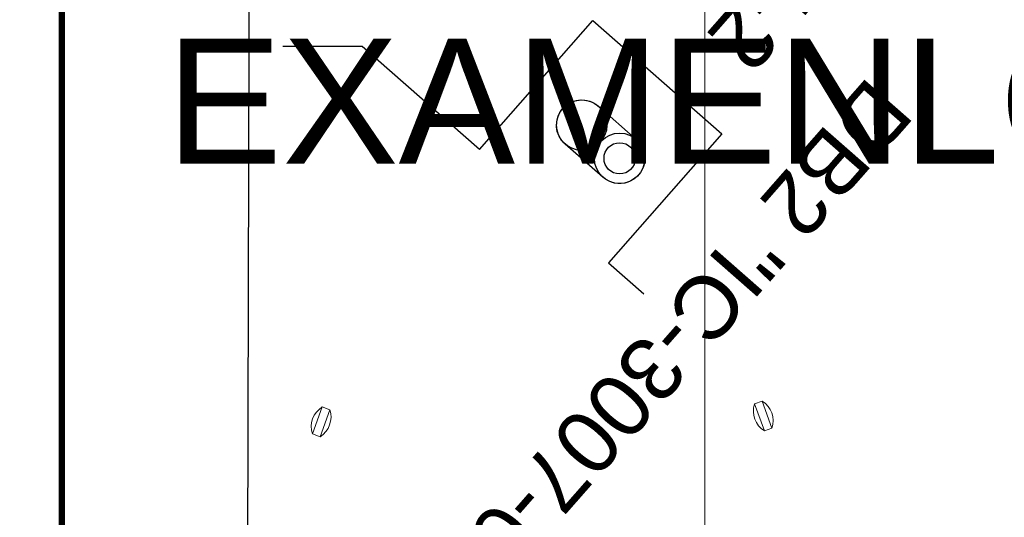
# Model space of a CAD drawing. Header units: millimetres. Extents: x 747415 to 1601423, y -236173 to 551995.
# Tile 182 of 256: x 1076036 to 1091804, y -3776 to 4197. Entities that reach past the tile are written whole.
import ezdxf
from ezdxf.enums import TextEntityAlignment as Align
from ezdxf.lldxf.tags import DXFTag

# ---------------------------------------------------------------- set-up
doc = ezdxf.new("R2010")
doc.units = ezdxf.units.MM
doc.header["$LTSCALE"] = 100
doc.header["$MEASUREMENT"] = 0
doc.linetypes.add('DASHED', pattern=[19.05, 12.7, -6.35])
for name, color, linetype, lineweight in [('T--A9032_HEKWERKEN', 8, 'CONTINUOUS', 0), ('T--L9053_Waterleidingen', 170, 'TAP_WATER', 0), ('T--L9064_ICT', 170, 'ICT_LEIDING', 0), ('T--L9071_TERREINMEUBILAIR_Bank', 250, 'CONTINUOUS', 0), ('T--L9072_BEWEGWIJZERING_Route_Dex_gebouw_vm', 240, 'CONTINUOUS', 0)]:
    doc.layers.add(name, color=color, linetype=linetype, lineweight=lineweight)
doc.layers.add('T--L9064_Glasvezel', color=54, linetype='CONTINUOUS')
doc.styles.get("Standard").update_dxf_attribs({"font": 'arial.ttf'})
doc.styles.add('vddonk Arial', font='arial.ttf')
tags = doc.linetypes.add('ICT_LEIDING', pattern='A,12.7,-5.08,["ICT",Standard,S=2.54,R=0,X=-2.54,Y=-1.27],-7.62', length=25.4).pattern_tags.tags
tags[6] = DXFTag(74, 10)
tags = doc.linetypes.add('TAP_WATER', pattern='A,12.7,-5.08,["Water",Standard,S=2.54,R=0,X=-3.81,Y=-1.27],-7.62', length=25.4).pattern_tags.tags
tags[6] = DXFTag(74, 10)
pattern_1 = [(269.97, (1080532.5, -5698.5), (6978, -3.5), [5075, -1903]), (359.97, (1080532.5, -5698.5), (3.5, 6978), [5075, -1903])]

# ---------------------------------------------------------------- blocks, each defined once
blk = doc.blocks.new('Afvalbak')
at = {"layer": 'T--L9071_TERREINMEUBILAIR_Bank', "linetype": 'Continuous'}
blk.add_lwpolyline([(-65, 0), (65, 0), (65, -460), (-65, -460)], close=True, dxfattribs=at)
for centre, start, end in [((225.625, -230), 141.641984, 218.358016), ((-225.625, -230), 321.641984, 38.358016)]:
    blk.add_arc(centre, 370.625, start, end, dxfattribs=at)

msp = doc.modelspace()

# ---------------------------------------------------------------- hatches: boundary and pattern name
at = {"layer": 'T--A9032_HEKWERKEN', "linetype": 'Continuous'}
h = msp.add_hatch(dxfattribs=at)
h.set_pattern_fill('ANGLE', color=256, scale=999.01813, angle=-90.0290726)
h.set_pattern_definition(pattern_1)
h.paths.add_polyline_path([(1083412.688, -914.704), (1083396.485, -867.454, 0.011502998), (1083265.262, -915.759), (1083285.15, -961.611, -0.011365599)])
h.paths.add_polyline_path([(1083396.485, -867.454), (1083380.281, -820.204, 0.011635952), (1083245.375, -869.908), (1083265.262, -915.759, -0.011502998)])
h.paths.add_polyline_path([(1083192.807, -999.772), (1083172.931, -953.946, 0.011502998), (1083045.923, -1012.442), (1083069.362, -1056.584, -0.011365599)])
h.paths.add_polyline_path([(1083172.931, -953.946), (1083153.055, -908.12, 0.011635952), (1083022.484, -968.3), (1083045.923, -1012.442, -0.011502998)])
h.paths.add_polyline_path([(1082980.314, -1101.903), (1082956.888, -1057.786, 0.008416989), (1082867.304, -1107.23, 0.002492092), (1082834.66, -1125.735), (1082860.41, -1168.55, -0.002439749), (1082891.947, -1150.679, -0.008441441)])
h.paths.add_polyline_path([(1082867.304, -1107.23, -0.008416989), (1082956.888, -1057.786), (1082933.463, -1013.669, 0.008393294), (1082842.66, -1063.781, 0.002543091), (1082808.909, -1082.921), (1082834.66, -1125.735, -0.002492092)])
h.paths.add_polyline_path([(1082774.407, -1219.387), (1082748.662, -1176.581, 0.009288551), (1082630.608, -1251.554), (1082659.031, -1292.643, -0.009199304)])
h.paths.add_polyline_path([(1082748.662, -1176.581), (1082722.917, -1133.775, 0.009375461), (1082602.185, -1210.465), (1082630.608, -1251.554, -0.009288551)])
h.paths.add_polyline_path([(1082576.439, -1348.852), (1082548.021, -1307.771, 0.009288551), (1082434.978, -1390.106), (1082465.96, -1429.302, -0.009199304)])
h.paths.add_polyline_path([(1082548.021, -1307.771), (1082519.603, -1266.69, 0.009375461), (1082403.998, -1350.91), (1082434.978, -1390.106, -0.009288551)])
h.paths.add_polyline_path([(1082387.112, -1490.654), (1082356.137, -1451.465, 0.009288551), (1082248.565, -1540.829), (1082281.978, -1577.974, -0.009199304)])
h.paths.add_polyline_path([(1082356.137, -1451.465), (1082325.162, -1412.277, 0.009375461), (1082215.152, -1503.684), (1082248.565, -1540.829, -0.009288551)])
h.paths.add_polyline_path([(1082207.195, -1644.22), (1082173.789, -1607.082, 0.009288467), (1082072.123, -1703.11), (1082107.597, -1738.284, -0.009221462)])
h.paths.add_polyline_path([(1082173.789, -1607.082), (1082140.382, -1569.945, 0.009353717), (1082036.65, -1667.936), (1082072.123, -1703.11, -0.009288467)])
h.paths.add_polyline_path([(1082037.187, -1809.156), (1082001.715, -1773.984, 0.007570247), (1081905.843, -1875.807), (1081943.092, -1909.092, -0.007511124)])
h.paths.add_polyline_path([(1081905.843, -1875.807, -0.007570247), (1082001.715, -1773.984), (1081966.243, -1738.811, 0.007628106), (1081868.594, -1842.523)])
h.paths.add_polyline_path([(1081876.519, -1983.58), (1081839.27, -1950.295, 0.007570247), (1081748.811, -2056.956), (1081787.737, -2088.264, -0.007511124)])
h.paths.add_polyline_path([(1081839.27, -1950.295), (1081802.021, -1917.011, 0.007628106), (1081709.885, -2025.649), (1081748.811, -2056.956, -0.007570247)])
h.paths.add_polyline_path([(1081725.119, -2166.105), (1081686.193, -2134.798, 0.007570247), (1081601.389, -2246.009), (1081641.888, -2275.254, -0.007511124)])
h.paths.add_polyline_path([(1081686.193, -2134.798), (1081647.266, -2103.491, 0.007628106), (1081560.891, -2216.764), (1081601.389, -2246.009, -0.007570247)])
h.paths.add_polyline_path([(1081583.393, -2356.24), (1081542.894, -2326.995, 0.007570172), (1081463.977, -2442.455), (1081505.92, -2469.587, -0.007512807)])
h.paths.add_polyline_path([(1081542.894, -2326.995), (1081502.396, -2297.75, 0.007626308), (1081422.033, -2415.324), (1081463.977, -2442.455, -0.007570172)])
h.paths.add_polyline_path([(1081451.706, -2553.499), (1081409.763, -2526.367, 0.005348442), (1081357.938, -2610.498, 0.001857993), (1081336.897, -2645.738), (1081379.976, -2671.023, -0.001850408), (1081400.745, -2636.24, -0.005317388)])
h.paths.add_polyline_path([(1081409.763, -2526.367), (1081367.819, -2499.236, 0.005378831), (1081315.131, -2584.756, 0.001865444), (1081293.817, -2620.454), (1081336.897, -2645.738, -0.001857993), (1081357.938, -2610.498, -0.005348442)])
h = msp.add_hatch(dxfattribs=at)
h.set_pattern_fill('ANGLE', color=256, scale=999.01813, angle=-90.0290726)
h.set_pattern_definition(pattern_1)
h.paths.add_polyline_path([(1081400.745, -2636.24, -0.005317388), (1081451.706, -2553.499), (1081409.763, -2526.367, 0.005348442), (1081357.938, -2610.498, 0.001857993), (1081336.897, -2645.738), (1081379.976, -2671.023, -0.001850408)])
h.paths.add_polyline_path([(1081409.763, -2526.367), (1081367.819, -2499.236, 0.005378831), (1081315.131, -2584.756, 0.001865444), (1081293.817, -2620.454), (1081336.897, -2645.738, -0.001857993), (1081357.938, -2610.498, -0.005348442)])
h.paths.add_polyline_path([(1081583.393, -2356.24), (1081542.894, -2326.995, 0.007570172), (1081463.977, -2442.455), (1081505.92, -2469.587, -0.007512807)])
h.paths.add_polyline_path([(1081542.894, -2326.995), (1081502.396, -2297.75, 0.007626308), (1081422.033, -2415.324), (1081463.977, -2442.455, -0.007570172)])
h.paths.add_polyline_path([(1081725.119, -2166.105), (1081686.193, -2134.798, 0.007570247), (1081601.389, -2246.009), (1081641.888, -2275.254, -0.007511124)])
h.paths.add_polyline_path([(1081686.193, -2134.798), (1081647.266, -2103.491, 0.007628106), (1081560.891, -2216.764), (1081601.389, -2246.009, -0.007570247)])
h.paths.add_polyline_path([(1081876.519, -1983.58), (1081839.27, -1950.295, 0.007570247), (1081748.811, -2056.956), (1081787.737, -2088.264, -0.007511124)])
h.paths.add_polyline_path([(1081839.27, -1950.295), (1081802.021, -1917.011, 0.007628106), (1081709.885, -2025.649), (1081748.811, -2056.956, -0.007570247)])
h.paths.add_polyline_path([(1082037.187, -1809.156), (1082001.715, -1773.984, 0.007570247), (1081905.843, -1875.807), (1081943.092, -1909.092, -0.007511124)])
h.paths.add_polyline_path([(1082001.715, -1773.984), (1081966.243, -1738.811, 0.007628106), (1081868.594, -1842.523), (1081905.843, -1875.807, -0.007570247)])
h.paths.add_polyline_path([(1082207.195, -1644.22), (1082173.789, -1607.082, 0.009288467), (1082072.123, -1703.11), (1082107.597, -1738.284, -0.009221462)])
h.paths.add_polyline_path([(1082173.789, -1607.082), (1082140.382, -1569.945, 0.009353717), (1082036.65, -1667.936), (1082072.123, -1703.11, -0.009288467)])
h.paths.add_polyline_path([(1082387.112, -1490.654), (1082356.137, -1451.465, 0.009288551), (1082248.565, -1540.829), (1082281.978, -1577.974, -0.009199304)])
h.paths.add_polyline_path([(1082356.137, -1451.465), (1082325.162, -1412.277, 0.009375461), (1082215.152, -1503.684), (1082248.565, -1540.829, -0.009288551)])
h.paths.add_polyline_path([(1082576.439, -1348.852), (1082548.021, -1307.771, 0.009288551), (1082434.978, -1390.106), (1082465.96, -1429.302, -0.009199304)])
h.paths.add_polyline_path([(1082548.021, -1307.771), (1082519.603, -1266.69, 0.009375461), (1082403.998, -1350.91), (1082434.978, -1390.106, -0.009288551)])
h.paths.add_polyline_path([(1082774.407, -1219.387), (1082748.662, -1176.581, 0.009288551), (1082630.608, -1251.554), (1082659.031, -1292.643, -0.009199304)])
h.paths.add_polyline_path([(1082748.662, -1176.581), (1082722.917, -1133.775, 0.009375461), (1082602.185, -1210.465), (1082630.608, -1251.554, -0.009288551)])
h.paths.add_polyline_path([(1082980.314, -1101.903), (1082956.888, -1057.786, 0.008416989), (1082867.304, -1107.23, 0.002492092), (1082834.66, -1125.735), (1082860.41, -1168.55, -0.002439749), (1082891.947, -1150.679, -0.008441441)])
h.paths.add_polyline_path([(1082956.888, -1057.786), (1082933.463, -1013.669, 0.008393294), (1082842.66, -1063.781, 0.002543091), (1082808.909, -1082.921), (1082834.66, -1125.735, -0.002492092), (1082867.304, -1107.23, -0.008416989)])
h.paths.add_polyline_path([(1083192.807, -999.772), (1083172.931, -953.946, 0.011502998), (1083045.923, -1012.442), (1083069.362, -1056.584, -0.011365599)])
h.paths.add_polyline_path([(1083172.931, -953.946), (1083153.055, -908.12, 0.011635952), (1083022.484, -968.3), (1083045.923, -1012.442, -0.011502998)])
h.paths.add_polyline_path([(1083412.688, -914.704), (1083396.485, -867.454, 0.011502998), (1083265.262, -915.759), (1083285.15, -961.611, -0.011365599)])
h.paths.add_polyline_path([(1083396.485, -867.454), (1083380.281, -820.204, 0.011635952), (1083245.375, -869.908), (1083265.262, -915.759, -0.011502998)])
h = msp.add_hatch(dxfattribs=at)
h.set_pattern_fill('ANGLE', color=256, scale=999.01813, angle=-90.0290726)
h.set_pattern_definition(pattern_1)
h.paths.add_polyline_path([(1087428.766, -2653.829), (1087472.009, -2628.822, 0.006601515), (1087398.125, -2507.437), (1087356.05, -2534.362, -0.006558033)])
h.paths.add_polyline_path([(1087385.523, -2678.835), (1087428.766, -2653.829, 0.006558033), (1087356.05, -2534.362), (1087313.974, -2561.287, -0.006513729)])
h.paths.add_polyline_path([(1087286.439, -2426.224, -0.001345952), (1087302.202, -2450.214), (1087344.277, -2423.289, 0.001352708), (1087328.289, -2398.952, 0.006917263), (1087266.24, -2305.271), (1087225.068, -2333.555, -0.006927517)])
h.paths.add_polyline_path([(1087260.126, -2477.139), (1087302.202, -2450.214, 0.001345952), (1087286.439, -2426.224, 0.006927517), (1087225.068, -2333.555), (1087183.896, -2361.839, -0.006937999), (1087244.589, -2453.497, -0.001339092)])
h.paths.add_polyline_path([(1087167.733, -2251.739), (1087208.915, -2223.449, 0.008793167), (1087123.498, -2108.969), (1087084.089, -2139.662, -0.008716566)])
h.paths.add_polyline_path([(1087126.552, -2280.03), (1087167.733, -2251.739, 0.008716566), (1087084.089, -2139.662), (1087044.68, -2170.355, -0.008638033)])
h.paths.add_polyline_path([(1087021.969, -2061.417), (1087061.386, -2030.717, 0.008793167), (1086969.284, -1921.544), (1086931.779, -1954.537, -0.008716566)])
h.paths.add_polyline_path([(1086982.55, -2092.117), (1087021.969, -2061.417, 0.008716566), (1086931.779, -1954.537), (1086894.274, -1987.529, -0.008638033)])
h.paths.add_polyline_path([(1086865.095, -1880.142), (1086902.609, -1847.142, 0.008793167), (1086804.149, -1743.667), (1086768.682, -1778.84, -0.008716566)])
h.paths.add_polyline_path([(1086827.581, -1913.142), (1086865.095, -1880.142, 0.008716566), (1086768.682, -1778.84), (1086733.214, -1814.014, -0.008638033)])
h.paths.add_polyline_path([(1086697.673, -1708.562), (1086733.148, -1673.38, 0.008793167), (1086628.683, -1575.971), (1086595.38, -1613.201, -0.008716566)])
h.paths.add_polyline_path([(1086662.198, -1743.744), (1086697.673, -1708.562, 0.008716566), (1086595.38, -1613.201), (1086562.078, -1650.43, -0.008638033)])
h.paths.add_polyline_path([(1086520.3, -1547.29), (1086553.611, -1510.052, 0.008793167), (1086443.513, -1419.057), (1086412.494, -1458.209, -0.008716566)])
h.paths.add_polyline_path([(1086486.99, -1584.528), (1086520.3, -1547.29, 0.008716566), (1086412.494, -1458.209), (1086381.474, -1497.362, -0.008638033)])
h.paths.add_polyline_path([(1086333.611, -1396.901), (1086364.637, -1357.74, 0.008793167), (1086249.3, -1273.484), (1086220.675, -1314.42, -0.008716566)])
h.paths.add_polyline_path([(1086302.584, -1436.063), (1086333.611, -1396.901, 0.008716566), (1086220.675, -1314.42), (1086192.05, -1355.355, -0.008638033)])
h.paths.add_polyline_path([(1086138.27, -1257.933), (1086166.902, -1216.988, 0.008793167), (1086046.738, -1139.773), (1086020.609, -1182.346, -0.008716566)])
h.paths.add_polyline_path([(1086109.639, -1298.879), (1086138.27, -1257.933, 0.008716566), (1086020.609, -1182.346), (1085994.481, -1224.918, -0.008638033)])
h.paths.add_polyline_path([(1085934.978, -1130.883), (1085961.112, -1088.3, 0.008793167), (1085836.55, -1018.401), (1085813.011, -1062.459, -0.008716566)])
h.paths.add_polyline_path([(1085908.843, -1173.465), (1085934.978, -1130.883, 0.008716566), (1085813.011, -1062.459), (1085789.473, -1106.516, -0.008638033)])
h.paths.add_polyline_path([(1085724.131, -1016.815), (1085747.682, -972.734, 0.011615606), (1085617.539, -912.23), (1085597.317, -957.906, -0.011502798)])
h.paths.add_polyline_path([(1085700.58, -1060.896), (1085724.131, -1016.815, 0.011502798), (1085597.317, -957.906), (1085577.096, -1003.581, -0.011386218)])
h.paths.add_polyline_path([(1085505.104, -919.414), (1085525.339, -873.707, 0.011635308), (1085390.607, -823.557), (1085374.047, -870.684, -0.011502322)])
h.paths.add_polyline_path([(1085484.868, -965.122), (1085505.104, -919.414, 0.011502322), (1085374.047, -870.684), (1085357.488, -917.811, -0.011364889)])
h = msp.add_hatch(dxfattribs=at)
h.set_pattern_fill('ANGLE', color=256, scale=999.01813, angle=-90.0290726)
h.set_pattern_definition(pattern_1)
h.paths.add_polyline_path([(1087385.523, -2678.835), (1087428.766, -2653.829, 0.006558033), (1087356.05, -2534.362), (1087313.974, -2561.287, -0.006513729)])
h.paths.add_polyline_path([(1087428.766, -2653.829), (1087472.009, -2628.822, 0.006601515), (1087398.125, -2507.437), (1087356.05, -2534.362, -0.006558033)])
h.paths.add_polyline_path([(1087286.439, -2426.224, -0.001345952), (1087302.202, -2450.214), (1087344.277, -2423.289, 0.001352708), (1087328.289, -2398.952, 0.006917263), (1087266.24, -2305.271), (1087225.068, -2333.555, -0.006927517)])
h.paths.add_polyline_path([(1087260.126, -2477.139), (1087302.202, -2450.214, 0.001345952), (1087286.439, -2426.224, 0.006927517), (1087225.068, -2333.555), (1087183.896, -2361.839, -0.006937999), (1087244.589, -2453.497, -0.001339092)])
h.paths.add_polyline_path([(1087167.733, -2251.739, 0.008716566), (1087084.089, -2139.662), (1087044.68, -2170.355, -0.008638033), (1087126.552, -2280.03)])
h.paths.add_polyline_path([(1087167.733, -2251.739), (1087208.915, -2223.449, 0.008793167), (1087123.498, -2108.969), (1087084.089, -2139.662, -0.008716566)])
h.paths.add_polyline_path([(1087021.969, -2061.417), (1087061.386, -2030.717, 0.008793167), (1086969.284, -1921.544), (1086931.779, -1954.537, -0.008716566)])
h.paths.add_polyline_path([(1086982.55, -2092.117), (1087021.969, -2061.417, 0.008716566), (1086931.779, -1954.537), (1086894.274, -1987.529, -0.008638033)])
h.paths.add_polyline_path([(1086865.095, -1880.142), (1086902.609, -1847.142, 0.008793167), (1086804.149, -1743.667), (1086768.682, -1778.84, -0.008716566)])
h.paths.add_polyline_path([(1086827.581, -1913.142), (1086865.095, -1880.142, 0.008716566), (1086768.682, -1778.84), (1086733.214, -1814.014, -0.008638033)])
h.paths.add_polyline_path([(1086697.673, -1708.562), (1086733.148, -1673.38, 0.008793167), (1086628.683, -1575.971), (1086595.38, -1613.201, -0.008716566)])
h.paths.add_polyline_path([(1086662.198, -1743.744), (1086697.673, -1708.562, 0.008716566), (1086595.38, -1613.201), (1086562.078, -1650.43, -0.008638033)])
h.paths.add_polyline_path([(1086520.3, -1547.29), (1086553.611, -1510.052, 0.008793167), (1086443.513, -1419.057), (1086412.494, -1458.209, -0.008716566)])
h.paths.add_polyline_path([(1086486.99, -1584.528), (1086520.3, -1547.29, 0.008716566), (1086412.494, -1458.209), (1086381.474, -1497.362, -0.008638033)])
h.paths.add_polyline_path([(1086333.611, -1396.901), (1086364.637, -1357.74, 0.008793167), (1086249.3, -1273.484), (1086220.675, -1314.42, -0.008716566)])
h.paths.add_polyline_path([(1086302.584, -1436.063), (1086333.611, -1396.901, 0.008716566), (1086220.675, -1314.42), (1086192.05, -1355.355, -0.008638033)])
h.paths.add_polyline_path([(1086138.27, -1257.933), (1086166.902, -1216.988, 0.008793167), (1086046.738, -1139.773), (1086020.609, -1182.346, -0.008716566)])
h.paths.add_polyline_path([(1086109.639, -1298.879), (1086138.27, -1257.933, 0.008716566), (1086020.609, -1182.346), (1085994.481, -1224.918, -0.008638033)])
h.paths.add_polyline_path([(1085934.978, -1130.883), (1085961.112, -1088.3, 0.008793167), (1085836.55, -1018.401), (1085813.011, -1062.459, -0.008716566)])
h.paths.add_polyline_path([(1085908.843, -1173.465), (1085934.978, -1130.883, 0.008716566), (1085813.011, -1062.459), (1085789.473, -1106.516, -0.008638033)])
h.paths.add_polyline_path([(1085724.131, -1016.815), (1085747.682, -972.734, 0.011615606), (1085617.539, -912.23), (1085597.317, -957.906, -0.011502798)])
h.paths.add_polyline_path([(1085700.58, -1060.896), (1085724.131, -1016.815, 0.011502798), (1085597.317, -957.906), (1085577.096, -1003.581, -0.011386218)])
h.paths.add_polyline_path([(1085505.104, -919.414), (1085525.339, -873.707, 0.011635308), (1085390.607, -823.557), (1085374.047, -870.684, -0.011502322)])
h.paths.add_polyline_path([(1085484.868, -965.122), (1085505.104, -919.414, 0.011502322), (1085374.047, -870.684), (1085357.488, -917.811, -0.011364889)])

# ---------------------------------------------------------------- linework, layer by layer
at = {"layer": 'T--L9053_Waterleidingen', "lineweight": 0, "ltscale": 2, "const_width": 100}
msp.add_lwpolyline([(1076710.098, 33410.832), (1076710.098, -9568.227)], dxfattribs=at)
at = {"layer": 'T--L9064_Glasvezel', "linetype": 'Continuous'}
for p, q in [((1083399.55, 2116.185), (1085214.218, 4182.457)), ((1085214.218, 4182.457), (1087280.49, 2367.789)), ((1083399.55, 2116.185), (1081521.121, 3765.884)), ((1087280.49, 2367.789), (1085465.822, 301.517)), ((1085465.822, 301.517), (1086029.35, -193.393))]:
    msp.add_line(p, q, dxfattribs=at)
at = {"layer": 'T--L9064_Glasvezel', "linetype": 'DASHED', "flags": 128}
msp.add_lwpolyline([(1081521.121, 3765.884), (1079705.878, 3770.685)], dxfattribs=at)
at = {"layer": 'T--L9064_Glasvezel', "linetype": 'Continuous'}
msp.add_lwpolyline([(1085303.064, 2812.025), (1085910.058, 2278.943, -1), (1085376.976, 1671.949), (1084769.982, 2205.031, -1)], format="xyb", close=True, dxfattribs=at)
at = {"layer": 'T--L9064_Glasvezel'}
msp.add_polyline3d([(1061124.505, 9444.188, 0), (1060891.828, 7947.267, 0), (1079717.551, 8183.948, 0), (1079673.367, -8520.29, 0), (1079525.04, -12881.807, 0), (1079401.755, -19038.728, 0), (1082083.017, -19276.085, 0)], dxfattribs=at)
at = {"layer": 'T--L9064_Glasvezel', "linetype": 'Continuous'}
for centre, radius in [((1085036.523, 2508.528), 403.924), ((1085643.517, 1975.446), 403.924), ((1085643.517, 1975.446), 250)]:
    msp.add_circle(centre, radius, dxfattribs=at)
at = {"layer": 'T--L9064_ICT', "color": 1, "lineweight": 0}
msp.add_line((1087005.817, -6035.53), (1087005.817, 30457.398), dxfattribs=at)

# ---------------------------------------------------------------- block references
at = {"layer": 'T--L9071_TERREINMEUBILAIR_Bank'}
for p, rotation in [((1087865.92, -1937.586), 19.91732100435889), ((1080941.536, -2030.637), 340.0105536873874)]:
    msp.add_blockref('Afvalbak', p, dxfattribs=dict(at, rotation=rotation))

# ---------------------------------------------------------------- texts
at = {"layer": 'T--L9064_Glasvezel', "linetype": 'Continuous', "style": 'vddonk Arial'}
msp.add_text('SD-RD/12Vz IC-3007-2', height=1000, rotation=228.7093236, dxfattribs=at).set_placement((1087376.841, 3614.07), align=Align.MIDDLE_RIGHT)
msp.add_text('DB2 "IC-3007-02"', height=1000, rotation=228.7093236, dxfattribs=at).set_placement((1085756.887, -645.376), align=Align.BOTTOM_CENTER)
at = {"layer": 'T--L9072_BEWEGWIJZERING_Route_Dex_gebouw_vm'}
msp.add_text('EXAMENLOKAAL', height=2000, dxfattribs=at).set_placement((1078378, 1891.903))

doc.saveas('drawing.dxf')
